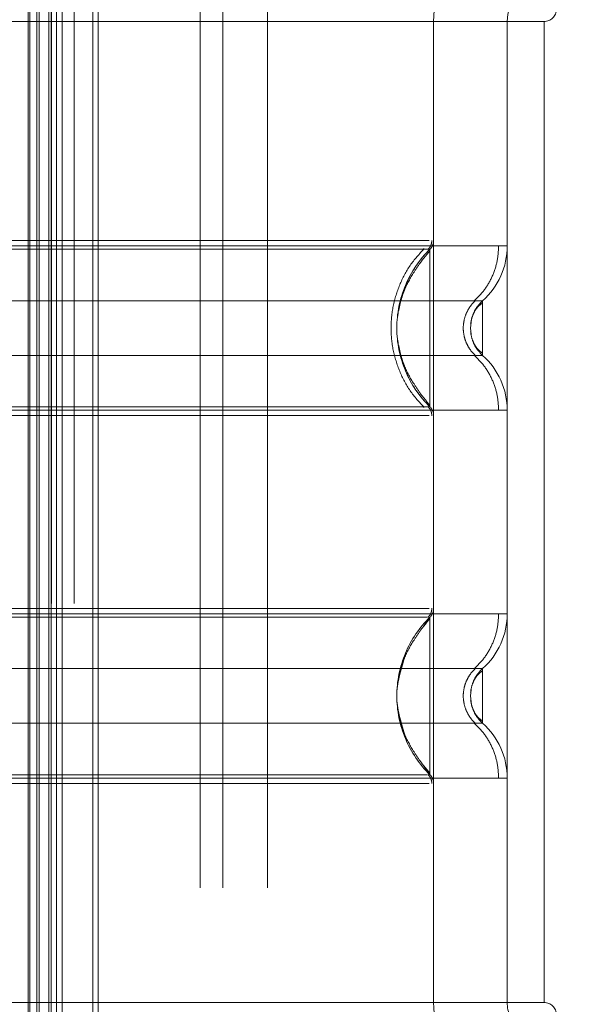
# Model space of a CAD drawing. Header units: inches. Extents: x 0.2 to 10.8, y 0.2 to 8.2.
# Tile 79 of 164: x 2.7134 to 2.7586, y 4.3254 to 4.4044. Entities that reach past the tile are written whole.
import ezdxf

# ---------------------------------------------------------------- set-up
doc = ezdxf.new("R2010")
doc.units = ezdxf.units.IN
doc.header["$MEASUREMENT"] = 0
doc.linetypes.add('HIDDEN', pattern=[0.07500000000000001, 0.05, -0.025])
doc.layers.add('DIMENSIONS', color=140, linetype='Continuous')
doc.styles.add('SLDTEXTSTYLE0', font='TXT', dxfattribs={"width": 0.7})
doc.dimstyles.new('SLDDIMSTYLE0', dxfattribs={"dimtxt": 0.0849609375, "dimasz": 0.13, "dimexe": 0, "dimexo": 0.0625, "dimgap": 0.021240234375, "dimtad": 0, "dimtih": 1, "dimtoh": 1, "dimlfac": 20, "dimrnd": 1e-09, "dimzin": 12, "dimdsep": 46, "dimtxsty": 'SLDTEXTSTYLE0', "dimsah": 1, "dimcen": 0.09, "dimadec": 0, "dimazin": 3, "dimtfac": 1, "dimtofl": 0, "dimtmove": 0, "dimatfit": 3, "dimfxl": 0, "dimfrac": 2, "dimtolj": 1, "dimtzin": 12, "dimarcsym": 0})

# ---------------------------------------------------------------- blocks, each defined once
blk = doc.blocks.new('_D')
at = {"layer": 'DIMENSIONS'}
for p, q in [((2.794298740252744, 5.013124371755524), (2.249874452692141, 5.013124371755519)), ((2.374874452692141, 5.01312437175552), (2.374874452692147, 4.348710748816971)), ((2.213300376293, 4.194659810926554), (2.184770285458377, 4.194659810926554)), ((2.184770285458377, 4.194659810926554), (2.184770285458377, 4.05962894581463)), ((2.536448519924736, 4.194659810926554), (2.564978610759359, 4.194659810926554)), ((2.564978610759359, 4.194659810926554), (2.564978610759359, 4.05962894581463)), ((2.184770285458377, 4.05962894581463), (2.213300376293, 4.05962894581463)), ((2.564978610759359, 4.05962894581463), (2.536448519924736, 4.05962894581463)), ((2.374874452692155, 3.218957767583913), (2.374874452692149, 4.040608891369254)), ((2.794332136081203, 3.218957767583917), (2.249874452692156, 3.218957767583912))]:
    blk.add_line(p, q, dxfattribs=at)
for points in [[(2.374874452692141, 5.01312437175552), (2.354874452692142, 4.88312437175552), (2.394874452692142, 4.88312437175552)], [(2.374874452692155, 3.218957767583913), (2.394874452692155, 3.348957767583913), (2.354874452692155, 3.348957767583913)]]:
    blk.add_solid(points, dxfattribs=at)
at = {"layer": 'DIMENSIONS', "char_height": 0.08333333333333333, "attachment_point": 1, "style": 'SLDTEXTSTYLE0'}
for s, insert in [('35.88', (2.213300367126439, 4.321102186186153)), ('911.4', (2.213300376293, 4.167051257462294))]:
    blk.add_mtext(s, dxfattribs=dict(at, insert=insert))

msp = doc.modelspace()

# ---------------------------------------------------------------- linework, layer by layer
at = {"color": 7, "linetype": 'HIDDEN', "lineweight": 18}
for p, q in [((2.714043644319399, 3.115644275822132), (2.714043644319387, 5.116437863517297)), ((2.714043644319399, 3.115644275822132), (2.714043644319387, 5.116437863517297)), ((2.71418822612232, 3.115788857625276), (2.714188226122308, 5.116293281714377)), ((2.714745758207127, 3.11634638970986), (2.714745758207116, 5.115735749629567)), ((2.714918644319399, 3.116519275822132), (2.714918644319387, 5.115562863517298)), ((2.715892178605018, 3.117481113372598), (2.715892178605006, 5.114600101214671)), ((2.716316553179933, 3.117917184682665), (2.716316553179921, 5.114164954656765)), ((2.716780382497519, 3.118381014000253), (2.716780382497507, 5.113701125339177)), ((2.719234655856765, 3.120835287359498), (2.719234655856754, 5.111246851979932)), ((2.719671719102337, 3.121274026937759), (2.719671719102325, 5.11082042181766)), ((2.727852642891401, 3.134745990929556), (2.727852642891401, 5.097295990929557)), ((2.727852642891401, 3.134745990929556), (2.727852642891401, 5.097295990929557)), ((2.729652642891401, 3.134745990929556), (2.729652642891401, 5.097295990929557)), ((2.733252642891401, 3.134745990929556), (2.733252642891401, 5.097295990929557)), ((2.715932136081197, 3.157566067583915), (2.715932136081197, 5.074516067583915)), ((2.717732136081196, 3.157566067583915), (2.717732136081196, 5.074516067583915)), ((2.717732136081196, 3.157566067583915), (2.717732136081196, 5.074516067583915)), ((2.746562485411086, 4.40427118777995), (2.697349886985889, 4.40427118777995)), ((2.746562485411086, 4.40427118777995), (2.746562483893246, 4.386693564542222)), ((2.755420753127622, 4.40427118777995), (2.746562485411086, 4.40427118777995)), ((2.746562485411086, 4.40427118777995), (2.746562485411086, 4.325531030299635)), ((2.75246799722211, 4.40427118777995), (2.75246799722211, 4.325531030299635)), ((2.75246799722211, 4.40427118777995), (2.75246799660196, 4.38626715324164)), ((2.755420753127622, 4.40427118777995), (2.755420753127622, 4.325531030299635)), ((2.755420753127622, 4.40427118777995), (2.755420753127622, 4.325531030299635)), ((2.746267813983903, 4.385737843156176), (2.746267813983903, 4.385991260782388)), ((2.749567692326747, 4.380147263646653), (2.749515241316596, 4.379664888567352)), ((2.749515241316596, 4.379664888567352), (2.749567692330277, 4.379182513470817)), ((2.681946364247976, 4.373062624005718), (2.75246799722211, 4.373062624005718)), ((2.746267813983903, 4.373338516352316), (2.746267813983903, 4.373591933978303)), ((2.746267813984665, 4.356463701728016), (2.745762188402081, 4.355713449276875)), ((2.746267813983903, 4.356210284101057), (2.746267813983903, 4.35646370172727)), ((2.749567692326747, 4.350619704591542), (2.749515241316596, 4.350137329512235)), ((2.749515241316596, 4.350137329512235), (2.749567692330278, 4.349654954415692)), ((2.749569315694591, 4.350627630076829), (2.749516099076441, 4.350137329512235)), ((2.749516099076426, 4.350137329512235), (2.749569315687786, 4.349647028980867)), ((2.745762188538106, 4.344561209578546), (2.746267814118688, 4.343810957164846)), ((2.746267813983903, 4.343810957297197), (2.746267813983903, 4.344064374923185)), ((2.746562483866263, 4.343108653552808), (2.746562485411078, 4.325531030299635)), ((2.752467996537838, 4.343535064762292), (2.752467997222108, 4.325531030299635)), ((2.746562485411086, 4.325531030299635), (2.697349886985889, 4.325531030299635)), ((2.755420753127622, 4.325531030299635), (2.746562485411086, 4.325531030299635))]:
    msp.add_line(p, q, dxfattribs=at)
for centre, radius, start, end in [((2.755420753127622, 4.40427118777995), 0.00885826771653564, 90, 180), ((2.755420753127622, 4.40427118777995), 0.002952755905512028, 90, 180), ((2.755420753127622, 4.405255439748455), 0.0009842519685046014, 270.0000000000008, 0), ((2.745578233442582, 4.386693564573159), 0.0009842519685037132, 314.4762724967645, 359.9999999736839), ((2.746562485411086, 4.3862671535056), 0.00590551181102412, 311.7633977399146, 0), ((2.746562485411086, 4.373062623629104), 0.005905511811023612, 0, 48.23660226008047), ((2.745578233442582, 4.372636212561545), 0.0009842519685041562, 2.750604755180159e-08, 45.52372749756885), ((2.745578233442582, 4.357166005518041), 0.0009842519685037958, 314.4762724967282, 359.9999999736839), ((2.746562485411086, 4.356739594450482), 0.005905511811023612, 311.7633977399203, 0), ((2.746562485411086, 4.343535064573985), 0.00590551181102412, 0, 48.2366022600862), ((2.745578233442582, 4.343108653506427), 0.0009842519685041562, 2.750604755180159e-08, 45.52372749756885), ((2.755420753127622, 4.325531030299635), 0.00885826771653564, 180, 270.0000000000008), ((2.755420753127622, 4.325531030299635), 0.002952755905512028, 180, 270.0000000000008), ((2.755420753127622, 4.324546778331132), 0.0009842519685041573, 0, 90)]:
    msp.add_arc(centre, radius, start, end, dxfattribs=at)
for points, knots in [([(2.715699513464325, 3.117305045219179), (2.715698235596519, 3.11983121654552), (2.715694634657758, 3.126949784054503), (2.715694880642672, 3.139037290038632), (2.715695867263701, 3.153505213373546), (2.715696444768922, 3.168162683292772), (2.715695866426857, 3.191070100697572), (2.715696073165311, 3.222307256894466), (2.715695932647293, 3.296043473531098), (2.715696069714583, 3.440989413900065), (2.715695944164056, 3.723464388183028), (2.715696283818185, 4.154457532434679), (2.715695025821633, 4.598919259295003), (2.715697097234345, 4.90176755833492), (2.715695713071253, 5.017894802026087), (2.715696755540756, 5.045458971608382), (2.715695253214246, 5.068152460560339), (2.715694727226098, 5.085582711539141), (2.715697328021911, 5.096920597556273), (2.715702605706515, 5.106510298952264), (2.71570934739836, 5.112285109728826), (2.715712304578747, 5.114818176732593)], [0, 0, 0, 0, 0.003793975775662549, 0.01069114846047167, 0.01815382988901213, 0.02552287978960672, 0.03270472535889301, 0.05255773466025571, 0.07243694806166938, 0.1434467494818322, 0.2702473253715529, 0.4966769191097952, 0.7907413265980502, 0.937769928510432, 0.951514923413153, 0.9651490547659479, 0.9791676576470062, 0.9855975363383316, 0.9913269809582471, 0.99619566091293, 1, 1, 1, 1]), ([(2.746217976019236, 4.386693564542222), (2.746161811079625, 4.386693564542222), (2.745962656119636, 4.386693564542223), (2.744446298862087, 4.386693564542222), (2.741756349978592, 4.386693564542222), (2.738045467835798, 4.386693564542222), (2.733546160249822, 4.386693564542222), (2.728407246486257, 4.386693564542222), (2.722832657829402, 4.386693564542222), (2.717034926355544, 4.386693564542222), (2.711237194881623, 4.386693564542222), (2.705662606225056, 4.386693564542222), (2.7005236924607, 4.386693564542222), (2.696024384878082, 4.386693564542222), (2.692313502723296, 4.386693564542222), (2.689623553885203, 4.386693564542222), (2.688107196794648, 4.386693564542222), (2.68790804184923, 4.386693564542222), (2.687851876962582, 4.386693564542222)], [0, 0, 0, 0, 0.02656569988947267, 0.09419917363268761, 0.1618326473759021, 0.2294661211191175, 0.2970995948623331, 0.3647330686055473, 0.4323665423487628, 0.5000000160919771, 0.5676334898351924, 0.6352669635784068, 0.7029004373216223, 0.7705339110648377, 0.8381673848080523, 0.9058008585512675, 0.9734343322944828, 1, 1, 1, 1]), ([(2.746123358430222, 4.385988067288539), (2.746167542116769, 4.386036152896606), (2.746256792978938, 4.38613328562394), (2.746348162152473, 4.386310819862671), (2.746410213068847, 4.386500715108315), (2.746416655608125, 4.386632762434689), (2.746419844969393, 4.386698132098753)], [0, 0, 0, 0, 0.2475269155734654, 0.5000033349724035, 0.7524780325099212, 1, 1, 1, 1]), ([(2.75246799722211, 4.38626715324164), (2.752336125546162, 4.38626715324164), (2.752072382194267, 4.38626715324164), (2.749965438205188, 4.38626715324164), (2.746690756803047, 4.38626715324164), (2.742250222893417, 4.38626715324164), (2.736847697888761, 4.38626715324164), (2.730681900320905, 4.38626715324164), (2.723992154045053, 4.38626715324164), (2.717034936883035, 4.38626715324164), (2.710077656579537, 4.38626715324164), (2.703388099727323, 4.38626715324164), (2.697221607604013, 4.38626715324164), (2.69182167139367, 4.38626715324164), (2.687371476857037, 4.38626715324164), (2.684132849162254, 4.38626715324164), (2.682269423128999, 4.38626715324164), (2.682026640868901, 4.38626715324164), (2.681946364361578, 4.38626715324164)], [0, 0, 0, 0, 0.06454114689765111, 0.1290822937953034, 0.1936234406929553, 0.2581645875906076, 0.3227057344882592, 0.3872468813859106, 0.4517880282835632, 0.5163291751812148, 0.580870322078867, 0.645411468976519, 0.7099526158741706, 0.7744937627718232, 0.8390349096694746, 0.9035760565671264, 0.9681172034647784, 1, 1, 1, 1]), ([(2.74626781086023, 4.385991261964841), (2.746272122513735, 4.385991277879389), (2.745504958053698, 4.385991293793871), (2.742579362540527, 4.385991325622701), (2.740411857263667, 4.38599134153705), (2.734998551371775, 4.385991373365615), (2.731756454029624, 4.38599138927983), (2.724687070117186, 4.385991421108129), (2.720861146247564, 4.385991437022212), (2.713208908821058, 4.385991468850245), (2.709382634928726, 4.385991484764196), (2.70231394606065, 4.385991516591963), (2.699070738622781, 4.38599153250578), (2.693658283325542, 4.38599156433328), (2.691490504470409, 4.385991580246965), (2.688564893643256, 4.3859916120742), (2.687796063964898, 4.385991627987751), (2.687802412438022, 4.385991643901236)], [0, 0, 0, 0, 0.125, 0.125, 0.25, 0.25, 0.375, 0.375, 0.5, 0.5, 0.625, 0.625, 0.75, 0.75, 0.875, 0.875, 1, 1, 1, 1]), ([(2.745818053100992, 4.373279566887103), (2.745420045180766, 4.37371620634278), (2.74462417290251, 4.374589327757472), (2.743797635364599, 4.376178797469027), (2.74327022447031, 4.377883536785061), (2.743088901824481, 4.379664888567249), (2.743270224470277, 4.381446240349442), (2.743797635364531, 4.383150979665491), (2.744624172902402, 4.384740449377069), (2.74542004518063, 4.385613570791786), (2.745818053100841, 4.386050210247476)], [0, 0, 0, 0, 0.1250856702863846, 0.2501262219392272, 0.3751553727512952, 0.4999999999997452, 0.6248446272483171, 0.7498737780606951, 0.8749143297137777, 0.9999999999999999, 0.9999999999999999, 0.9999999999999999, 0.9999999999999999]), ([(2.746267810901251, 4.373338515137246), (2.744578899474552, 4.374977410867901), (2.742647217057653, 4.379664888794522), (2.74457889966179, 4.384352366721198), (2.74626781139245, 4.385991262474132)], [0.02713175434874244, 0.02713175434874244, 0.02713175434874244, 0.02713175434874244, 0.499999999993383, 0.9728682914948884, 0.9728682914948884, 0.9728682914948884, 0.9728682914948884]), ([(2.746267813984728, 4.385868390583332), (2.746027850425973, 4.385582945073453), (2.745579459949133, 4.385049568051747), (2.744851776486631, 4.383957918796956), (2.744025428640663, 4.382494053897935), (2.743793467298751, 4.381274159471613), (2.74365586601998, 4.380550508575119)], [0, 0, 0, 0, 0.1830305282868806, 0.3420067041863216, 0.6096732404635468, 1, 1, 1, 1]), ([(2.746267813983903, 4.373591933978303), (2.746267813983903, 4.373647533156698), (2.746267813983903, 4.37382048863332), (2.746267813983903, 4.375107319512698), (2.746267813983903, 4.377172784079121), (2.746267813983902, 4.379664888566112), (2.746267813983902, 4.38215699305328), (2.746267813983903, 4.384222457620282), (2.746267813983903, 4.385509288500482), (2.746267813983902, 4.385682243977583), (2.746267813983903, 4.385737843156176)], [0, 0, 0, 0, 0.06819172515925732, 0.2121278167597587, 0.3560639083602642, 0.4999999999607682, 0.6439360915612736, 0.7878721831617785, 0.9318082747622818, 1, 1, 1, 1]), ([(2.749828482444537, 4.381842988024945), (2.750114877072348, 4.382134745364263), (2.75069416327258, 4.382724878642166), (2.751307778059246, 4.383823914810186), (2.751709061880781, 4.385020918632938), (2.751759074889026, 4.385854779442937), (2.75178380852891, 4.386267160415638)], [0, 0, 0, 0, 0.2471297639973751, 0.4998657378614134, 0.7526615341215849, 1, 1, 1, 1]), ([(2.750496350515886, 4.381861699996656), (2.750502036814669, 4.381861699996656), (2.748534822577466, 4.381861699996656), (2.740928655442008, 4.381861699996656), (2.730331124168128, 4.381861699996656), (2.717034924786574, 4.381861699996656), (2.703738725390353, 4.381861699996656), (2.693141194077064, 4.381861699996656), (2.685535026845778, 4.381861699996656), (2.683567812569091, 4.381861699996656), (2.683573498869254, 4.381861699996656)], [4.71241410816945, 4.71241410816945, 4.71241410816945, 4.71241410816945, 5.15721612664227, 5.4883921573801, 5.8858033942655, 6.2832146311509, 6.68062586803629, 7.07803710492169, 7.40921313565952, 7.854015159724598, 7.854015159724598, 7.854015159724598, 7.854015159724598]), ([(2.749926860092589, 4.377448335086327), (2.74978143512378, 4.37759585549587), (2.74949026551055, 4.377891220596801), (2.749184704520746, 4.378442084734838), (2.748987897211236, 4.379038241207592), (2.748919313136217, 4.379664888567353), (2.748987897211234, 4.380291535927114), (2.749184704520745, 4.380887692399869), (2.749490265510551, 4.381438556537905), (2.749781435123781, 4.381733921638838), (2.749926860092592, 4.381881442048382)], [0, 0, 0, 0, 0.1248322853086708, 0.2499389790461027, 0.375105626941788, 0.4999999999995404, 0.6248943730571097, 0.7500610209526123, 0.8751677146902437, 1, 1, 1, 1]), ([(2.75049588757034, 4.381862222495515), (2.750352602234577, 4.381714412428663), (2.750065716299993, 4.381418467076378), (2.749809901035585, 4.3809974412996), (2.749729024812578, 4.380731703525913), (2.749708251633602, 4.38066344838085)], [0, 0, 0, 0, 0.4257879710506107, 0.8525127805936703, 1, 1, 1, 1]), ([(2.750495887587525, 4.377467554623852), (2.750495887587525, 4.377467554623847), (2.750495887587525, 4.377524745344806), (2.750495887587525, 4.377744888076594), (2.750495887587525, 4.377907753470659), (2.750495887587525, 4.378314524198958), (2.750495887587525, 4.378558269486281), (2.750495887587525, 4.379089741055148), (2.750495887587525, 4.379377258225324), (2.750495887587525, 4.37995251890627), (2.750495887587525, 4.380240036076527), (2.750495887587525, 4.380771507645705), (2.750495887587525, 4.381015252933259), (2.750495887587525, 4.381422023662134), (2.750495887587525, 4.381584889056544), (2.750495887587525, 4.381805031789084), (2.750495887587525, 4.38186222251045), (2.750495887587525, 4.381862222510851)], [0, 0, 0, 0, 0.125, 0.125, 0.25, 0.25, 0.375, 0.375, 0.5, 0.5, 0.625, 0.625, 0.75, 0.75, 0.875, 0.875, 1, 1, 1, 1]), ([(2.750495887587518, 4.381690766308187), (2.750368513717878, 4.381597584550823), (2.750116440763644, 4.38141317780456), (2.749831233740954, 4.380996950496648), (2.749620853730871, 4.380513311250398), (2.749561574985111, 4.380152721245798), (2.749532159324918, 4.379973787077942)], [0, 0, 0, 0, 0.2572717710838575, 0.5091409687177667, 0.7564229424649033, 1, 1, 1, 1]), ([(2.749532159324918, 4.379355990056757), (2.749561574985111, 4.379177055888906), (2.749620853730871, 4.378816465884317), (2.749831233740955, 4.378332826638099), (2.750116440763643, 4.377916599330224), (2.750368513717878, 4.377732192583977), (2.750495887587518, 4.377639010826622)], [0, 0, 0, 0, 0.243577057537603, 0.4908590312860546, 0.7427282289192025, 1, 1, 1, 1]), ([(2.74365586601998, 4.378779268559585), (2.74379346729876, 4.378055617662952), (2.744025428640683, 4.376835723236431), (2.744851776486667, 4.375371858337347), (2.745579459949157, 4.374280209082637), (2.746027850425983, 4.373746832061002), (2.746267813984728, 4.373461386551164)], [0, 0, 0, 0, 0.39032675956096, 0.6579932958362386, 0.8169694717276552, 1, 1, 1, 1]), ([(2.749708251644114, 4.378666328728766), (2.749729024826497, 4.378598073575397), (2.749809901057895, 4.378332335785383), (2.750065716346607, 4.377911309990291), (2.75035260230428, 4.377615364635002), (2.750495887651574, 4.37746755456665)], [0, 0, 0, 0, 0.1474872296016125, 0.5742120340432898, 1, 1, 1, 1]), ([(2.683573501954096, 4.377468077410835), (2.683567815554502, 4.377468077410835), (2.685535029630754, 4.377468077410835), (2.693141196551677, 4.377468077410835), (2.703738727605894, 4.377468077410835), (2.717034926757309, 4.377468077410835), (2.730331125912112, 4.377468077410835), (2.740928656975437, 4.377468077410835), (2.748534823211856, 4.377468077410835), (2.750502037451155, 4.377468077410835), (2.750496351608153, 4.377468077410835)], [4.712364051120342, 4.712364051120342, 4.712364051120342, 4.712364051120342, 5.15716607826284, 5.488342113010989, 5.885753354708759, 6.28316459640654, 6.68057583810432, 7.077987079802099, 7.40916311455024, 7.85396503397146, 7.85396503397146, 7.85396503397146, 7.85396503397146]), ([(2.751783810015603, 4.373062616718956), (2.75175907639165, 4.373474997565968), (2.751709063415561, 4.374308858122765), (2.7513077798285, 4.375505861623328), (2.75069416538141, 4.376604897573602), (2.750114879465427, 4.377195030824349), (2.749828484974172, 4.37748678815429)], [0, 0, 0, 0, 0.2473384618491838, 0.5001342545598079, 0.7528702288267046, 1, 1, 1, 1]), ([(2.687802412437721, 4.373338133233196), (2.687796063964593, 4.373338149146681), (2.688564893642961, 4.373338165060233), (2.691490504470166, 4.373338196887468), (2.693658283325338, 4.373338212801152), (2.699070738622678, 4.373338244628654), (2.702313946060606, 4.373338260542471), (2.709382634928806, 4.373338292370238), (2.713208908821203, 4.373338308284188), (2.720861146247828, 4.373338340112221), (2.724687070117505, 4.373338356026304), (2.731756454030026, 4.373338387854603), (2.734998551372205, 4.373338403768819), (2.740411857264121, 4.373338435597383), (2.742579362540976, 4.373338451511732), (2.745504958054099, 4.373338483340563), (2.746272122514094, 4.373338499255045), (2.746267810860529, 4.373338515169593)], [0, 0, 0, 0, 0.125, 0.125, 0.25, 0.25, 0.375, 0.375, 0.5, 0.5, 0.625, 0.625, 0.75, 0.75, 0.875, 0.875, 1, 1, 1, 1]), ([(2.74641984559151, 4.372631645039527), (2.746416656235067, 4.372697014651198), (2.746410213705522, 4.372829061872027), (2.746348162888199, 4.373018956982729), (2.746256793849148, 4.373196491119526), (2.746167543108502, 4.373293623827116), (2.746123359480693, 4.373341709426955)], [0, 0, 0, 0, 0.2475219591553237, 0.4999966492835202, 0.7524730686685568, 1, 1, 1, 1]), ([(2.687851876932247, 4.372636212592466), (2.687908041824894, 4.372636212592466), (2.688107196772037, 4.372636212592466), (2.689623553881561, 4.372636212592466), (2.692313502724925, 4.372636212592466), (2.696024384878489, 4.372636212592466), (2.700523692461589, 4.372636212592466), (2.705662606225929, 4.372636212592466), (2.711237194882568, 4.372636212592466), (2.717034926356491, 4.372636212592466), (2.722832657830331, 4.372636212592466), (2.728407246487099, 4.372636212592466), (2.733546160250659, 4.372636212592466), (2.738045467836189, 4.372636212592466), (2.741756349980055, 4.372636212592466), (2.744446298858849, 4.372636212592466), (2.745962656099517, 4.372636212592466), (2.746161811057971, 4.372636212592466), (2.746217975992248, 4.372636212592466)], [0, 0, 0, 0, 0.02656567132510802, 0.0941991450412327, 0.1618326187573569, 0.2294660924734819, 0.2970995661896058, 0.3647330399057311, 0.4323665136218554, 0.4999999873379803, 0.5676334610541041, 0.6352669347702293, 0.7029004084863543, 0.7705338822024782, 0.8381673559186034, 0.9058008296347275, 0.9734343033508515, 1, 1, 1, 1]), ([(2.75246799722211, 4.356739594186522), (2.752336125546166, 4.356739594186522), (2.752072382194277, 4.356739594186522), (2.749965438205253, 4.356739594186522), (2.746690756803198, 4.356739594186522), (2.742250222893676, 4.356739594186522), (2.736847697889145, 4.356739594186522), (2.73068190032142, 4.356739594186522), (2.723992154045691, 4.356739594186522), (2.717034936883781, 4.356739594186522), (2.710077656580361, 4.356739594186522), (2.703388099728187, 4.356739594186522), (2.697221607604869, 4.356739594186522), (2.691821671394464, 4.356739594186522), (2.68737147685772, 4.356739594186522), (2.684132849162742, 4.356739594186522), (2.682269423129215, 4.356739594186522), (2.682026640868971, 4.356739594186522), (2.681946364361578, 4.356739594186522)], [0, 0, 0, 0, 0.06454114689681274, 0.1290822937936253, 0.1936234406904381, 0.2581645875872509, 0.3227057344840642, 0.3872468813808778, 0.4517880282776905, 0.5163291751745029, 0.5808703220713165, 0.6454114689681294, 0.7099526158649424, 0.7744937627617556, 0.8390349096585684, 0.903576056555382, 0.9681172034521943, 1, 1, 1, 1]), ([(2.746217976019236, 4.357166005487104), (2.746161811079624, 4.357166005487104), (2.745962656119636, 4.357166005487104), (2.744446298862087, 4.357166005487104), (2.741756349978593, 4.357166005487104), (2.738045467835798, 4.357166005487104), (2.733546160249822, 4.357166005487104), (2.728407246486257, 4.357166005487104), (2.722832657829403, 4.357166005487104), (2.717034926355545, 4.357166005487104), (2.711237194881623, 4.357166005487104), (2.705662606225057, 4.357166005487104), (2.700523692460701, 4.357166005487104), (2.696024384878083, 4.357166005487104), (2.692313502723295, 4.357166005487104), (2.689623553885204, 4.357166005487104), (2.688107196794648, 4.357166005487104), (2.68790804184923, 4.357166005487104), (2.687851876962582, 4.357166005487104)], [0, 0, 0, 0, 0.02656569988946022, 0.0941991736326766, 0.1618326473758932, 0.2294661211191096, 0.2970995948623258, 0.3647330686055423, 0.4323665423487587, 0.5000000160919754, 0.5676334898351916, 0.635266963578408, 0.7029004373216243, 0.7705339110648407, 0.8381673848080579, 0.905800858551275, 0.9734343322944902, 1, 1, 1, 1]), ([(2.746076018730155, 4.356463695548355), (2.746057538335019, 4.356463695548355), (2.745958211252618, 4.356463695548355), (2.745132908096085, 4.356463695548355), (2.743378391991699, 4.356463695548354), (2.740458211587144, 4.356463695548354), (2.736280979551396, 4.356463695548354), (2.730801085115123, 4.356463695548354), (2.724233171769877, 4.356463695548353), (2.717034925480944, 4.356463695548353), (2.709836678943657, 4.356463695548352), (2.703268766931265, 4.356463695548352), (2.697788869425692, 4.356463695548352), (2.693611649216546, 4.356463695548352), (2.690691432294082, 4.356463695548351), (2.688937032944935, 4.356463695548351), (2.68811195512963, 4.356463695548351), (2.688012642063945, 4.35646369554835), (2.687994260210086, 4.356463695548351)], [0, 0, 0, 0, 0.01170879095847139, 0.06293155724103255, 0.1206490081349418, 0.1851790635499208, 0.2564308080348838, 0.333714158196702, 0.4156154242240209, 0.500037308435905, 0.5844591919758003, 0.6663604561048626, 0.7436438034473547, 0.8148955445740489, 0.8794255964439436, 0.9371430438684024, 0.9883658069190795, 1, 1, 1, 1]), ([(2.746123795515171, 4.35646050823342), (2.746167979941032, 4.356508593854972), (2.746257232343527, 4.356605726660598), (2.746348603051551, 4.35678326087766), (2.746410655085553, 4.356973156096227), (2.746417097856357, 4.357105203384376), (2.746420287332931, 4.357170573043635)], [0, 0, 0, 0, 0.2475266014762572, 0.5000029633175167, 0.7524777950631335, 0.9999999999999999, 0.9999999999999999, 0.9999999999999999, 0.9999999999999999]), ([(2.749828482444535, 4.35231542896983), (2.750114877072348, 4.352607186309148), (2.750694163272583, 4.353197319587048), (2.75130777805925, 4.35429635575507), (2.751709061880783, 4.35549335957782), (2.751759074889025, 4.356327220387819), (2.751783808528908, 4.35673960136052)], [0, 0, 0, 0, 0.2471297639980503, 0.4998657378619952, 0.7526615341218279, 1, 1, 1, 1]), ([(2.746267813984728, 4.356340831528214), (2.746027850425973, 4.356055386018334), (2.745579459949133, 4.355522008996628), (2.744851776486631, 4.354430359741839), (2.744025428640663, 4.352966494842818), (2.743793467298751, 4.351746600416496), (2.74365586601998, 4.351022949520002)], [0, 0, 0, 0, 0.1830305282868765, 0.3420067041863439, 0.6096732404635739, 0.9999999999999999, 0.9999999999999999, 0.9999999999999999, 0.9999999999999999]), ([(2.746267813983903, 4.344064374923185), (2.746267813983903, 4.34411997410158), (2.746267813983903, 4.344292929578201), (2.746267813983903, 4.345579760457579), (2.746267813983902, 4.347645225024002), (2.746267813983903, 4.350137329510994), (2.746267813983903, 4.352629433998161), (2.746267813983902, 4.354694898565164), (2.746267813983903, 4.355981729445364), (2.746267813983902, 4.356154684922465), (2.746267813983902, 4.356210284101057)], [0, 0, 0, 0, 0.06819172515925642, 0.2121278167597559, 0.3560639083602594, 0.4999999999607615, 0.6439360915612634, 0.787872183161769, 0.9318082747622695, 1, 1, 1, 1]), ([(2.744241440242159, 4.353217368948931), (2.74392690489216, 4.352190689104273), (2.743297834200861, 4.350137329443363), (2.743926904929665, 4.348083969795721), (2.744241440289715, 4.347057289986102)], [0, 0, 0, 0, 0.5000000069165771, 1, 1, 1, 1]), ([(2.750496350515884, 4.352334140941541), (2.750502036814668, 4.35233414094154), (2.748534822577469, 4.352334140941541), (2.740928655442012, 4.35233414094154), (2.730331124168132, 4.352334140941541), (2.717034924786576, 4.35233414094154), (2.703738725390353, 4.352334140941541), (2.693141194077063, 4.35233414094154), (2.685535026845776, 4.352334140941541), (2.683567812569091, 4.352334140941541), (2.683573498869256, 4.352334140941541)], [4.71241410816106, 4.71241410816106, 4.71241410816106, 4.71241410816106, 5.15721612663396, 5.48839215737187, 5.88580339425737, 6.28321463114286, 6.68062586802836, 7.07803710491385, 7.40921313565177, 7.854015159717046, 7.854015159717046, 7.854015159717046, 7.854015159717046]), ([(2.749926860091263, 4.347920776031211), (2.74978143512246, 4.348068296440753), (2.749490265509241, 4.348363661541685), (2.749184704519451, 4.348914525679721), (2.748987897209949, 4.349510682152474), (2.748919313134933, 4.350137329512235), (2.748987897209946, 4.350763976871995), (2.74918470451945, 4.351360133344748), (2.749490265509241, 4.351910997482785), (2.749781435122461, 4.352206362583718), (2.749926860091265, 4.352353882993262)], [0, 0, 0, 0, 0.1248322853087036, 0.2499389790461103, 0.3751056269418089, 0.4999999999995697, 0.6248943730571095, 0.7500610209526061, 0.87516771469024, 1, 1, 1, 1]), ([(2.750495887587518, 4.352163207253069), (2.750368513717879, 4.352070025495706), (2.750116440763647, 4.351885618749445), (2.749831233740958, 4.351469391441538), (2.749620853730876, 4.350985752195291), (2.749561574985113, 4.350625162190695), (2.749532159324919, 4.35044622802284)], [0, 0, 0, 0, 0.2572717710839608, 0.5091409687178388, 0.7564229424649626, 1, 1, 1, 1]), ([(2.75049588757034, 4.352334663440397), (2.750352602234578, 4.352186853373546), (2.750065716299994, 4.35189090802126), (2.749809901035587, 4.351469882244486), (2.74972902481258, 4.351204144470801), (2.749708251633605, 4.351135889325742)], [0, 0, 0, 0, 0.4257879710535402, 0.852512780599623, 1, 1, 1, 1]), ([(2.750496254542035, 4.352334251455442), (2.750348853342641, 4.352188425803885), (2.750085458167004, 4.351927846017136), (2.749916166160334, 4.351599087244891), (2.749841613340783, 4.351454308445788)], [0, 0, 0, 0, 0.5596199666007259, 1, 1, 1, 1]), ([(2.750495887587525, 4.347939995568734), (2.750495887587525, 4.347939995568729), (2.750495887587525, 4.347997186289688), (2.750495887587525, 4.348217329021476), (2.750495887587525, 4.34838019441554), (2.750495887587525, 4.348786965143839), (2.750495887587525, 4.349030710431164), (2.750495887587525, 4.34956218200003), (2.750495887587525, 4.349849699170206), (2.750495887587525, 4.350424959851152), (2.750495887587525, 4.350712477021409), (2.750495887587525, 4.351243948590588), (2.750495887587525, 4.351487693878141), (2.750495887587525, 4.351894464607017), (2.750495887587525, 4.352057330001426), (2.750495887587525, 4.352277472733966), (2.750495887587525, 4.352334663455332), (2.750495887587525, 4.352334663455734)], [0, 0, 0, 0, 0.125, 0.125, 0.25, 0.25, 0.375, 0.375, 0.5, 0.5, 0.625, 0.625, 0.75, 0.75, 0.875, 0.875, 1, 1, 1, 1]), ([(2.749532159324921, 4.349828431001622), (2.749561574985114, 4.349649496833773), (2.749620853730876, 4.349288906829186), (2.749831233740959, 4.348805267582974), (2.750116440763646, 4.348389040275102), (2.750368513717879, 4.348204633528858), (2.750495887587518, 4.348111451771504)], [0, 0, 0, 0, 0.2435770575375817, 0.4908590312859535, 0.7427282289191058, 1, 1, 1, 1]), ([(2.74365586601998, 4.349251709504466), (2.74379346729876, 4.348528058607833), (2.744025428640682, 4.347308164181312), (2.744851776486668, 4.34584429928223), (2.745579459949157, 4.344752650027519), (2.746027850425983, 4.344219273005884), (2.746267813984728, 4.343933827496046)], [0, 0, 0, 0, 0.3903267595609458, 0.6579932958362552, 0.8169694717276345, 1, 1, 1, 1]), ([(2.749708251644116, 4.34913876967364), (2.749729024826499, 4.349070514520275), (2.749809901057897, 4.348804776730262), (2.750065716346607, 4.348383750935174), (2.75035260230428, 4.348087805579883), (2.750495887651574, 4.347939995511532)], [0, 0, 0, 0, 0.1474872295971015, 0.5742120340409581, 1, 1, 1, 1]), ([(2.749841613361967, 4.348820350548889), (2.749916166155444, 4.348675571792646), (2.75008545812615, 4.348346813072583), (2.750348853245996, 4.348086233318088), (2.750496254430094, 4.347940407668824)], [0, 0, 0, 0, 0.4403799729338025, 1, 1, 1, 1]), ([(2.683573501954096, 4.347940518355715), (2.683567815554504, 4.347940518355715), (2.685535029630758, 4.347940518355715), (2.693141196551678, 4.347940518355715), (2.703738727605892, 4.347940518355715), (2.717034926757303, 4.347940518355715), (2.730331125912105, 4.347940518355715), (2.740928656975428, 4.347940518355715), (2.748534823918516, 4.347940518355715), (2.750502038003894, 4.347940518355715), (2.750496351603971, 4.347940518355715)], [4.712364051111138, 4.712364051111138, 4.712364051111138, 4.712364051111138, 5.157166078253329, 5.4883421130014, 5.88575335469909, 6.28316459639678, 6.680575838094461, 7.07798707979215, 7.409163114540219, 7.853965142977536, 7.853965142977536, 7.853965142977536, 7.853965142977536]), ([(2.751783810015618, 4.343535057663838), (2.751759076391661, 4.34394743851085), (2.751709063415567, 4.344781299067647), (2.751307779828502, 4.345978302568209), (2.75069416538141, 4.347077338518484), (2.750114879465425, 4.34766747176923), (2.749828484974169, 4.347959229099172)], [0, 0, 0, 0, 0.2473384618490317, 0.5001342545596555, 0.7528702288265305, 1, 1, 1, 1]), ([(2.687994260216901, 4.343810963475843), (2.688012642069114, 4.343810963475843), (2.688111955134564, 4.343810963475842), (2.688937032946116, 4.343810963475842), (2.690691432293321, 4.343810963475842), (2.693611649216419, 4.343810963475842), (2.697788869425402, 4.343810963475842), (2.703268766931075, 4.343810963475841), (2.709836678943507, 4.343810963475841), (2.717034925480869, 4.343810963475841), (2.724233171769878, 4.343810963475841), (2.730801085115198, 4.34381096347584), (2.736280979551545, 4.34381096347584), (2.740458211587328, 4.34381096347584), (2.743378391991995, 4.343810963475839), (2.745132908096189, 4.343810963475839), (2.745958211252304, 4.343810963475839), (2.746057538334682, 4.343810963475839), (2.74607601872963, 4.343810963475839)], [0, 0, 0, 0, 0.01163419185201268, 0.06285695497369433, 0.1205744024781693, 0.1851044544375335, 0.256356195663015, 0.3336395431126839, 0.41554080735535, 0.4999626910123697, 0.5843845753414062, 0.6662858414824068, 0.7435691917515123, 0.814820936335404, 0.8793509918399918, 0.937068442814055, 0.9882912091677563, 1, 1, 1, 1]), ([(2.746420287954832, 4.343104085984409), (2.746417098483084, 4.343169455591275), (2.746410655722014, 4.343301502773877), (2.746348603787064, 4.343491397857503), (2.746257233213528, 4.343668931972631), (2.74616798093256, 4.343766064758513), (2.746123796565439, 4.343814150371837)], [0, 0, 0, 0, 0.2475221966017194, 0.4999970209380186, 0.7524733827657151, 1, 1, 1, 1]), ([(2.681946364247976, 4.343535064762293), (2.682026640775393, 4.343535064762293), (2.682269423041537, 4.343535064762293), (2.68413284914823, 4.343535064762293), (2.687371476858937, 4.343535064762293), (2.691821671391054, 4.343535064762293), (2.697221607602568, 4.343535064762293), (2.703388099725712, 4.343535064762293), (2.710077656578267, 4.343535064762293), (2.717034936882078, 4.343535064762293), (2.723992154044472, 4.343535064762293), (2.73068190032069, 4.343535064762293), (2.736847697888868, 4.343535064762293), (2.742250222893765, 4.343535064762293), (2.746690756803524, 4.343535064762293), (2.749965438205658, 4.343535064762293), (2.752072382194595, 4.343535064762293), (2.752336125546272, 4.343535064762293), (2.75246799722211, 4.343535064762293)], [0, 0, 0, 0, 0.03188280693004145, 0.09642395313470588, 0.1609650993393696, 0.2255062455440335, 0.2900473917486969, 0.354588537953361, 0.4191296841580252, 0.4836708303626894, 0.5482119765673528, 0.6127531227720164, 0.677294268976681, 0.7418354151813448, 0.8063765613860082, 0.8709177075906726, 0.9354588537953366, 1, 1, 1, 1]), ([(2.687851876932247, 4.343108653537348), (2.687908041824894, 4.343108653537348), (2.688107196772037, 4.343108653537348), (2.689623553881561, 4.343108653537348), (2.692313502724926, 4.343108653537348), (2.696024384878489, 4.343108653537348), (2.700523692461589, 4.343108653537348), (2.705662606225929, 4.343108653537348), (2.711237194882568, 4.343108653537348), (2.717034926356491, 4.343108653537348), (2.722832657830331, 4.343108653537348), (2.7284072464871, 4.343108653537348), (2.733546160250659, 4.343108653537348), (2.738045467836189, 4.343108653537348), (2.741756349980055, 4.343108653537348), (2.744446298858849, 4.343108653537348), (2.745962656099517, 4.343108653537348), (2.746161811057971, 4.343108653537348), (2.746217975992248, 4.343108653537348)], [0, 0, 0, 0, 0.02656567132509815, 0.09419914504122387, 0.1618326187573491, 0.2294660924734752, 0.2970995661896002, 0.3647330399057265, 0.4323665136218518, 0.4999999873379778, 0.5676334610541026, 0.635266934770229, 0.7029004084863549, 0.7705338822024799, 0.8381673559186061, 0.9058008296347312, 0.9734343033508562, 1, 1, 1, 1])]:
    msp.add_open_spline(points, degree=3, knots=knots, dxfattribs=at)
for points in [[(2.746267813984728, 4.385991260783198), (2.745430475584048, 4.385168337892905), (2.744083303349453, 4.383185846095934), (2.743610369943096, 4.380840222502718), (2.74361236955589, 4.379664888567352)], [(2.74361236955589, 4.379664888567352), (2.743610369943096, 4.37848955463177), (2.744083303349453, 4.376143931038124), (2.745430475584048, 4.374161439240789), (2.746267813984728, 4.373338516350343)], [(2.746267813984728, 4.356463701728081), (2.745430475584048, 4.355640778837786), (2.744083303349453, 4.353658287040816), (2.743610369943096, 4.3513126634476), (2.74361236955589, 4.350137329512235)], [(2.74361236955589, 4.350137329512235), (2.743610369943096, 4.348961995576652), (2.744083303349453, 4.346616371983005), (2.745430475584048, 4.34463388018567), (2.746267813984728, 4.343810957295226)]]:
    msp.add_open_spline(points, degree=3, dxfattribs=at)

# ---------------------------------------------------------------- dimensions: what is measured, and where the dimension line sits
at = {"layer": 'DIMENSIONS'}
dim = msp.add_linear_dim(base=(2.374874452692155, 3.218957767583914), p1=(2.844298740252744, 5.013124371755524), p2=(2.844332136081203, 3.218957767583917), angle=90.0000000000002, dimstyle='SLDDIMSTYLE0', dxfattribs=at)
dim.commit()
dim.dimension.update_dxf_attribs({"geometry": '_D', "text_midpoint": (2.374874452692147, 4.194659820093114), "dimtype": 160})

doc.saveas('drawing.dxf')
